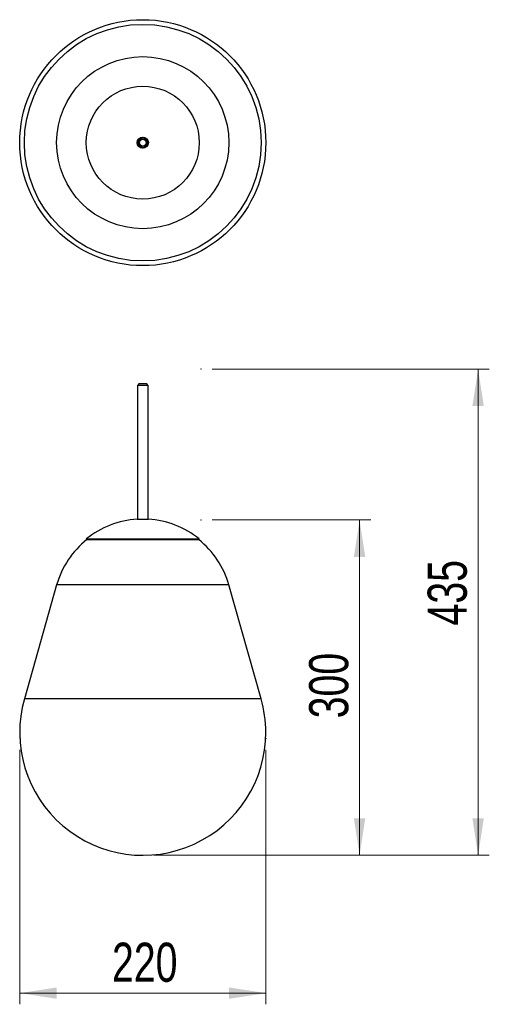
# Model space of a CAD drawing. Header units: millimetres. Extents: x 57.6 to 99.5, y 86.6 to 174.6.
import ezdxf

# ---------------------------------------------------------------- set-up
doc = ezdxf.new("R2010")
doc.units = ezdxf.units.MM
doc.header["$PDSIZE"] = -1
doc.styles.add('SLDTEXTSTYLE0', font='TXT', dxfattribs={"width": 0.75})
doc.dimstyles.new('SLDDIMSTYLE0', dxfattribs={"dimtxt": 3.5, "dimasz": 3.302, "dimexe": 0, "dimexo": 0.0625, "dimgap": 0.875, "dimtad": 1, "dimlfac": 10, "dimrnd": 1e-09, "dimzin": 12, "dimdsep": 46, "dimtxsty": 'SLDTEXTSTYLE0', "dimsah": 1, "dimcen": 0.09, "dimadec": 0, "dimazin": 3, "dimtfac": 1, "dimtofl": 0, "dimtmove": 0, "dimatfit": 3, "dimfxl": 0, "dimfrac": 2, "dimtolj": 1, "dimtzin": 12, "dimarcsym": 0})
doc.dimstyles.new('SLDDIMSTYLE1', dxfattribs={"dimtxt": 3.5, "dimasz": 3.302, "dimexe": 0, "dimexo": 0.0625, "dimgap": 0.875, "dimtad": 1, "dimlfac": 10, "dimrnd": 1e-09, "dimzin": 12, "dimdsep": 46, "dimtxsty": 'SLDTEXTSTYLE0', "dimsah": 1, "dimcen": 0.09, "dimadec": 0, "dimazin": 3, "dimtfac": 1, "dimtmove": 0, "dimatfit": 0, "dimfxl": 0, "dimfrac": 2, "dimtolj": 1, "dimtzin": 12, "dimarcsym": 0})

# ---------------------------------------------------------------- blocks, each defined once
blk = doc.blocks.new('_D')
at = {"color": 7, "linetype": 'Continuous', "lineweight": 18}
for p, q in [((74.746, 129.897), (88.933, 129.897)), ((87.933, 99.897), (87.933, 129.897)), ((69.551, 99.897), (88.933, 99.897))]:
    blk.add_line(p, q, dxfattribs=at)
for points in [[(87.933, 129.897), (87.425, 126.595), (88.441, 126.595)], [(87.933, 99.897), (88.441, 103.199), (87.425, 103.199)]]:
    blk.add_solid(points, dxfattribs=at)
at = {"color": 7, "linetype": 'Continuous', "lineweight": 18, "insert": (83.421, 112.15), "char_height": 3.5, "attachment_point": 1, "rotation": 90, "style": 'SLDTEXTSTYLE0'}
blk.add_mtext('300', dxfattribs=at)
blk = doc.blocks.new('_D_1')
at = {"color": 7, "linetype": 'Continuous', "lineweight": 18}
for p, q in [((74.746, 143.397), (99.528, 143.397)), ((98.528, 99.897), (98.528, 143.397)), ((69.551, 99.897), (99.528, 99.897))]:
    blk.add_line(p, q, dxfattribs=at)
for points in [[(98.528, 143.397), (98.02, 140.095), (99.036, 140.095)], [(98.528, 99.897), (99.036, 103.199), (98.02, 103.199)]]:
    blk.add_solid(points, dxfattribs=at)
at = {"color": 7, "linetype": 'Continuous', "lineweight": 18, "insert": (94.016, 120.453), "char_height": 3.5, "attachment_point": 1, "rotation": 90, "style": 'SLDTEXTSTYLE0'}
blk.add_mtext('435', dxfattribs=at)
blk = doc.blocks.new('_D_2')
at = {"color": 7, "linetype": 'Continuous', "lineweight": 18}
for p, q in [((57.565, 109.33), (57.565, 86.568)), ((79.565, 109.33), (79.565, 86.568)), ((57.565, 87.568), (79.565, 87.568))]:
    blk.add_line(p, q, dxfattribs=at)
for points in [[(57.565, 87.568), (60.867, 87.06), (60.867, 88.076)], [(79.565, 87.568), (76.263, 88.076), (76.263, 87.06)]]:
    blk.add_solid(points, dxfattribs=at)
at = {"color": 7, "linetype": 'Continuous', "lineweight": 18, "insert": (65.798, 92.08), "char_height": 3.5, "attachment_point": 1, "style": 'SLDTEXTSTYLE0'}
blk.add_mtext('220', dxfattribs=at)

msp = doc.modelspace()

# ---------------------------------------------------------------- linework, layer by layer
at = {"color": 7, "linetype": 'Continuous', "lineweight": 25}
for p, q in [((68.0657, 141.962), (68.0657, 129.962)), ((68.0657, 141.962), (68.8868, 141.962)), ((68.2007, 142.0608), (68.1007, 141.962)), ((68.9007, 142.0608), (68.2007, 142.0608)), ((68.8868, 141.962), (69.0357, 141.962)), ((69.0007, 141.962), (68.9007, 142.0608)), ((69.0357, 129.962), (69.0357, 141.962)), ((68.0507, 129.962), (68.5218, 129.962)), ((68.5218, 129.962), (69.0507, 129.962)), ((63.5007, 128.2049), (63.5507, 128.1424)), ((63.5007, 128.2049), (68.2593, 128.2049)), ((63.5507, 128.1424), (68.2622, 128.1424)), ((68.2593, 128.2049), (73.6007, 128.2049)), ((68.2622, 128.1424), (73.5507, 128.1424)), ((73.5507, 128.1424), (73.6007, 128.2049)), ((60.8539, 124.0793), (57.9677, 113.8974)), ((79.1337, 113.8974), (76.2474, 124.0793))]:
    msp.add_line(p, q, dxfattribs=at)
at = {"color": 1, "linetype": 'Continuous', "lineweight": 25}
for p, q in [((76.2474, 124.0793), (60.8539, 124.0793)), ((79.1337, 113.8974), (57.9677, 113.8974))]:
    msp.add_line(p, q, dxfattribs=at)
at = {"color": 7, "linetype": 'Continuous', "lineweight": 25}
for radius in [11, 10.583, 7.6967, 5.05, 0.5, 0.485, 0.45, 0.35, 0.33, 0.3]:
    msp.add_circle((68.5507, 163.6432), radius, dxfattribs=at)
for centre, radius, start, end in [((68.5507, 121.8974), 8.08, 93.547798, 128.682187), ((68.5507, 121.8974), 8.08, 51.317813, 86.452202), ((68.5507, 121.8974), 8, 128.682187, 164.17338), ((68.5507, 121.8974), 8, 15.82662, 51.317813), ((68.5507, 110.8974), 11, 164.17338, 0), ((68.5507, 110.8974), 11, 0, 15.82662)]:
    msp.add_arc(centre, radius, start, end, dxfattribs=at)
at = {"color": 7, "linetype": 'Continuous', "lineweight": 0}
for p in [(73.7457, 143.3974), (73.7457, 129.8974), (57.5653, 110.33), (79.5653, 110.33), (68.5507, 99.8974)]:
    msp.add_point(p, dxfattribs=at)

# ---------------------------------------------------------------- dimensions: what is measured, and where the dimension line sits
at = {"color": 7, "linetype": 'Continuous', "lineweight": 18}
for base, p2, picture, middle in [((98.5276, 143.3974), (73.7457, 143.3974), '_D_1', (98.5276, 124.3325)), ((87.9331, 129.8974), (73.7457, 129.8974), '_D', (87.9331, 116.0293))]:
    dim = msp.add_linear_dim(base=base, p1=(68.5507, 99.8974), p2=p2, angle=90, dimstyle='SLDDIMSTYLE0', dxfattribs=at)
    dim.commit()
    dim.dimension.update_dxf_attribs({"geometry": picture, "text_midpoint": middle, "dimtype": 160})
dim = msp.add_linear_dim(base=(79.5653, 87.5684), p1=(57.5653, 110.33), p2=(79.5653, 110.33), dimstyle='SLDDIMSTYLE1', dxfattribs=at)
dim.commit()
dim.dimension.update_dxf_attribs({"geometry": '_D_2', "text_midpoint": (69.6775, 87.5684), "dimtype": 160})

doc.saveas('drawing.dxf')
